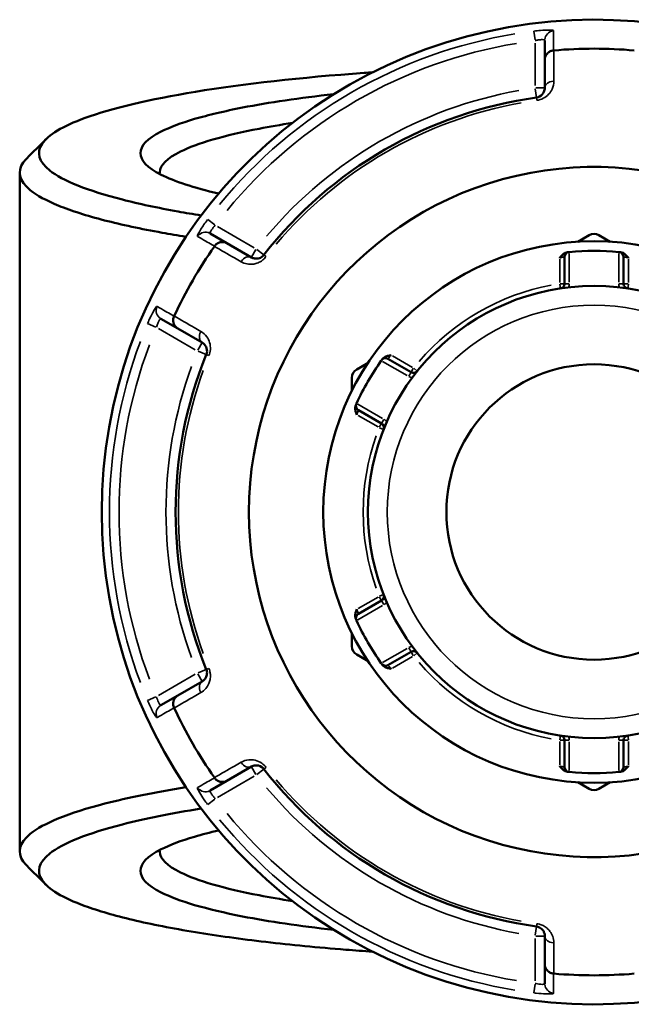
# Model space of a CAD drawing. Header units: millimetres. Extents: x 0 to 904, y 0 to 925.
# Tile 6 of 10: x 346 to 409, y 706 to 808. Entities that reach past the tile are written whole.
import ezdxf

# ---------------------------------------------------------------- set-up
doc = ezdxf.new("R2010")
doc.units = ezdxf.units.MM
doc.layers.add('Visible (ANSI)', color=7, linetype='Continuous', lineweight=50)
doc.layers.add('Visible Narrow (ANSI)', color=7, linetype='Continuous', lineweight=35)

msp = doc.modelspace()

# ---------------------------------------------------------------- linework, layer by layer
at = {"layer": 'Visible (ANSI)'}
for p, q in [((400.39, 805.798), (400.39, 803.792)), ((400.39, 803.792), (400.39, 800.865)), ((345.99, 792.086), (345.99, 721.787)), ((367.461, 784.781), (365.724, 785.784)), ((404.99, 785.616), (403.813, 784.936)), ((407.167, 784.936), (405.99, 785.616)), ((369.996, 783.317), (367.461, 784.781)), ((402.43, 783.363), (402.43, 780.59)), ((408.55, 780.59), (408.55, 783.363)), ((360.624, 776.951), (362.361, 775.947)), ((362.361, 775.947), (364.896, 774.484)), ((382.08, 772.389), (380.903, 771.709)), ((386.535, 771.413), (384.134, 772.8)), ((380.403, 770.843), (380.403, 769.484)), ((381.074, 767.499), (383.475, 766.113)), ((383.475, 747.76), (381.074, 746.373)), ((380.403, 744.389), (380.403, 743.03)), ((380.903, 742.164), (382.08, 741.484)), ((384.134, 741.073), (386.535, 742.46)), ((364.896, 739.389), (362.361, 737.925)), ((362.361, 737.925), (360.624, 736.922)), ((402.43, 733.283), (402.43, 730.51)), ((408.55, 730.51), (408.55, 733.283)), ((367.461, 729.092), (369.996, 730.555)), ((365.724, 728.089), (367.461, 729.092)), ((403.813, 728.937), (404.99, 728.257)), ((405.99, 728.257), (407.167, 728.937)), ((400.39, 713.008), (400.39, 710.081)), ((400.39, 710.081), (400.39, 708.074))]:
    msp.add_line(p, q, dxfattribs=at)
for radius in [28.05, 23.42, 15.3]:
    msp.add_circle((405.49, 756.936), radius, dxfattribs=at)
for centre, radius, start, end in [((405.49, 756.936), 51, 25.03519, 334.96481), ((405.49, 756.936), 47.999, 85.02648, 94.97352), ((405.49, 756.936), 43.35, 97.90565, 142.09435), ((405.49, 756.936), 35.749, 30.76616, 329.23384), ((405.49, 784.75), 1, 60, 120), ((405.49, 756.936), 47.999, 145.02648, 154.97352), ((402.93, 783.363), 0.5, 95.53316, 180), ((405.49, 756.936), 27.05, 84.56943, 95.43057), ((408.05, 783.363), 0.5, 0, 84.46684), ((401.93, 780.59), 0.5, 278.5591, 0), ((409.05, 780.59), 0.5, 180, 261.4409), ((405.49, 756.936), 43.35, 157.90565, 202.09435), ((405.49, 756.936), 27.05, 144.56943, 155.43057), ((383.884, 772.367), 0.5, 60, 144.46684), ((381.403, 770.843), 1, 120, 180), ((386.785, 771.846), 0.5, 240, 321.4409), ((381.324, 767.932), 0.5, 155.53316, 240), ((383.225, 765.68), 0.5, 338.5591, 60), ((383.225, 748.193), 0.5, 300, 21.4409), ((381.324, 745.94), 0.5, 120, 204.46684), ((405.49, 756.936), 27.05, 204.56943, 215.43057), ((381.403, 743.03), 1, 180, 240), ((386.785, 742.027), 0.5, 38.5591, 120), ((383.884, 741.506), 0.5, 215.53316, 300), ((405.49, 756.936), 47.999, 205.02648, 214.97352), ((401.93, 733.283), 0.5, 0, 81.4409), ((409.05, 733.283), 0.5, 98.5591, 180), ((402.93, 730.51), 0.5, 180, 264.46684), ((408.05, 730.51), 0.5, 275.53316, 0), ((405.49, 756.936), 43.35, 217.90565, 262.09435), ((405.49, 756.936), 27.05, 264.56943, 275.43057), ((405.49, 729.123), 1, 240, 300), ((405.49, 756.936), 47.999, 265.02648, 274.97352)]:
    msp.add_arc(centre, radius, start, end, dxfattribs=at)
for points, knots in [([(400.39, 803.792), (400.39, 803.793), (400.39, 803.795), (400.39, 803.915), (400.413, 804.033), (400.503, 804.253), (400.569, 804.355), (400.737, 804.532), (400.838, 804.605), (401.061, 804.71), (401.18, 804.742), (401.303, 804.753)], [-0.15371258, -0.15371258, -0.15371258, -0.15371258, -0.15323729, -0.15323729, -0.11409168, -0.11409168, -0.07545593, -0.07545593, -0.03695789, -0.03695789, 0, 0, 0, 0]), ([(364.783, 787.66), (363.966, 787.791), (363.174, 787.925), (360.272, 788.446), (358.339, 788.858), (354.826, 789.757), (353.277, 790.247), (350.751, 791.262), (349.776, 791.788), (347.963, 793.23), (347.697, 794.164), (348.317, 795.084), (348.937, 796.004), (350.443, 796.908), (355.516, 798.759), (359.411, 799.683), (369.191, 801.286), (375.148, 801.953), (381.96, 802.445), (382.255, 802.466), (382.551, 802.487)], [0.7867953, 0.7867953, 0.7867953, 0.7867953, 0.8471508, 0.8471508, 1.0154019, 1.0154019, 1.194596, 1.194596, 1.3737901, 1.3737901, 1.6774634, 1.6774634, 1.6774634, 1.9811367, 1.9811367, 2.3404576, 2.3404576, 2.7142273, 2.7142273, 2.7310823, 2.7310823, 2.7310823, 2.7310823]), ([(400.39, 800.865), (400.39, 800.726), (400.361, 800.586), (400.217, 800.269), (400.071, 800.091), (399.752, 799.927), (399.641, 799.89), (399.527, 799.874)], [0, 0, 0, 0, 0.11734182, 0.11734182, 0.27620858, 0.27620858, 0.34541645, 0.34541645, 0.34541645, 0.34541645]), ([(378.516, 800.219), (374.993, 799.827), (371.809, 799.358), (367.198, 798.462), (365.53, 798.066), (362.697, 797.232), (361.532, 796.793), (359.217, 795.621), (358.49, 794.866), (358.49, 794.111), (358.49, 793.356), (359.217, 792.602), (362.009, 791.188), (364.025, 790.526), (366.596, 789.924)], [0.6110297, 0.6110297, 0.6110297, 0.6110297, 0.8856999, 0.8856999, 1.0763692, 1.0763692, 1.2670385, 1.2670385, 1.5707965, 1.5707965, 1.5707965, 1.8745545, 1.8745545, 2.167106, 2.167106, 2.167106, 2.167106]), ([(360.497, 791.955), (360.49, 792.015), (360.488, 792.076), (360.491, 792.136), (360.523, 792.859), (361.251, 793.582), (363.512, 794.703), (364.643, 795.123), (367.379, 795.919), (368.985, 796.297), (371.875, 796.855), (373.024, 797.053), (374.24, 797.24)], [-1.59618383, -1.59618383, -1.59618383, -1.59618383, -1.57079649, -1.57079649, -1.57079649, -1.2670385, -1.2670385, -1.07636919, -1.07636919, -0.88569989, -0.88569989, -0.7725675, -0.7725675, -0.7725675, -0.7725675]), ([(346.728, 793.57), (346.585, 793.428), (346.463, 793.285), (346.362, 793.141), (345.69, 792.191), (345.932, 791.225), (347.759, 789.732), (348.752, 789.188), (351.336, 788.136), (352.927, 787.629), (356.544, 786.696), (358.537, 786.268), (361.538, 785.727), (362.359, 785.587), (363.207, 785.452)], [-1.72323137, -1.72323137, -1.72323137, -1.72323137, -1.67746339, -1.67746339, -1.67746339, -1.37379006, -1.37379006, -1.19459598, -1.19459598, -1.0154019, -1.0154019, -0.84715078, -0.84715078, -0.78665334, -0.78665334, -0.78665334, -0.78665334]), ([(366.173, 784.47), (366.243, 784.571), (366.33, 784.658), (366.533, 784.799), (366.647, 784.85), (366.884, 784.908), (367.005, 784.913), (367.241, 784.881), (367.355, 784.842), (367.459, 784.782), (367.46, 784.782), (367.461, 784.781)], [-0.15359504, -0.15359504, -0.15359504, -0.15359504, -0.11655084, -0.11655084, -0.07796278, -0.07796278, -0.03923704, -0.03923704, 0, 0, 0.00047627, 0.00047627, 0.00047627, 0.00047627]), ([(371.285, 783.569), (371.259, 783.535), (371.23, 783.503), (371.151, 783.425), (371.099, 783.382), (370.97, 783.298), (370.894, 783.262), (370.747, 783.212), (370.676, 783.197), (370.505, 783.178), (370.406, 783.183), (370.199, 783.222), (370.093, 783.262), (369.996, 783.317)], [0, 0, 0, 0, 0.02585168, 0.02585168, 0.06721438, 0.06721438, 0.12288915, 0.12288915, 0.17445287, 0.17445287, 0.25141662, 0.25141662, 0.34541603, 0.34541603, 0.34541603, 0.34541603]), ([(401.93, 783.247), (401.931, 783.248), (401.932, 783.249), (402.013, 783.354), (402.096, 783.459), (402.269, 783.63), (402.368, 783.711), (402.577, 783.815), (402.665, 783.839), (402.745, 783.847)], [-0.000495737, -0.000495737, -0.000495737, -0.000495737, 0, 0, 0.039348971, 0.039348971, 0.072108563, 0.072108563, 0.097497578, 0.097497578, 0.097497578, 0.097497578]), ([(402.881, 783.86), (402.881, 783.86), (402.875, 783.86), (402.842, 783.856), (402.806, 783.853), (402.752, 783.847), (402.748, 783.847), (402.745, 783.847)], [0.631217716, 0.631217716, 0.631217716, 0.631217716, 0.650599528, 0.650599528, 0.681610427, 0.681610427, 0.683597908, 0.683597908, 0.683597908, 0.683597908]), ([(408.234, 783.847), (408.231, 783.847), (408.228, 783.847), (408.174, 783.853), (408.137, 783.856), (408.104, 783.86), (408.098, 783.86), (408.098, 783.86)], [-0.052380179, -0.052380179, -0.052380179, -0.052380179, -0.050410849, -0.050410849, -0.019388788, -0.019388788, 0, 0, 0, 0]), ([(408.234, 783.847), (408.315, 783.839), (408.402, 783.815), (408.612, 783.711), (408.71, 783.63), (408.883, 783.459), (408.966, 783.354), (409.048, 783.249), (409.049, 783.248), (409.05, 783.247)], [0, 0, 0, 0, 0.024182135, 0.024182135, 0.055384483, 0.055384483, 0.092862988, 0.092862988, 0.093335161, 0.093335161, 0.093335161, 0.093335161]), ([(362.361, 775.947), (362.36, 775.948), (362.359, 775.949), (362.255, 776.009), (362.165, 776.088), (362.019, 776.276), (361.963, 776.384), (361.894, 776.618), (361.881, 776.742), (361.902, 776.988), (361.934, 777.107), (361.986, 777.219)], [-0.15371258, -0.15371258, -0.15371258, -0.15371258, -0.15323743, -0.15323743, -0.11409174, -0.11409174, -0.0754562, -0.0754562, -0.03695796, -0.03695796, 0, 0, 0, 0]), ([(364.896, 774.484), (365.016, 774.415), (365.124, 774.32), (365.33, 774.032), (365.412, 773.807), (365.387, 773.447), (365.363, 773.341), (365.323, 773.242)], [0, 0, 0, 0, 0.11734182, 0.11734182, 0.28109054, 0.28109054, 0.34541684, 0.34541684, 0.34541684, 0.34541684]), ([(383.557, 772.769), (383.604, 772.834), (383.668, 772.898), (383.863, 773.027), (383.982, 773.072), (384.217, 773.136), (384.349, 773.156), (384.481, 773.174), (384.483, 773.174), (384.484, 773.175)], [0, 0, 0, 0, 0.024182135, 0.024182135, 0.055384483, 0.055384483, 0.092862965, 0.092862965, 0.093335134, 0.093335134, 0.093335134, 0.093335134]), ([(383.557, 772.769), (383.534, 772.737), (383.516, 772.711), (383.485, 772.669), (383.477, 772.657), (383.477, 772.657)], [0.26075738, 0.26075738, 0.26075738, 0.26075738, 0.283829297, 0.283829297, 0.313137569, 0.313137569, 0.313137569, 0.313137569]), ([(380.869, 768.14), (380.869, 768.14), (380.866, 768.134), (380.852, 768.104), (380.837, 768.07), (380.815, 768.021), (380.814, 768.018), (380.812, 768.015)], [1.262435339, 1.262435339, 1.262435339, 1.262435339, 1.281821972, 1.281821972, 1.312840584, 1.312840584, 1.314815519, 1.314815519, 1.314815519, 1.314815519]), ([(380.924, 767.008), (380.924, 767.01), (380.923, 767.011), (380.873, 767.134), (380.824, 767.259), (380.762, 767.494), (380.741, 767.62), (380.756, 767.854), (380.779, 767.941), (380.812, 768.015)], [-0.000495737, -0.000495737, -0.000495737, -0.000495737, 0, 0, 0.039348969, 0.039348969, 0.07210856, 0.07210856, 0.097497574, 0.097497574, 0.097497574, 0.097497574]), ([(380.812, 745.858), (380.779, 745.932), (380.756, 746.019), (380.741, 746.252), (380.762, 746.378), (380.824, 746.614), (380.873, 746.738), (380.923, 746.861), (380.924, 746.863), (380.924, 746.864)], [0, 0, 0, 0, 0.024182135, 0.024182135, 0.055384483, 0.055384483, 0.092862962, 0.092862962, 0.093335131, 0.093335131, 0.093335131, 0.093335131]), ([(380.812, 745.858), (380.814, 745.855), (380.815, 745.852), (380.837, 745.803), (380.852, 745.769), (380.866, 745.739), (380.869, 745.733), (380.869, 745.733)], [-0.05238018, -0.05238018, -0.05238018, -0.05238018, -0.050404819, -0.050404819, -0.019386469, -0.019386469, 0, 0, 0, 0]), ([(365.323, 740.631), (365.339, 740.591), (365.353, 740.55), (365.381, 740.443), (365.391, 740.376), (365.4, 740.223), (365.393, 740.138), (365.363, 739.986), (365.34, 739.918), (365.272, 739.76), (365.218, 739.677), (365.081, 739.516), (364.993, 739.444), (364.896, 739.389)], [0, 0, 0, 0, 0.02585168, 0.02585168, 0.06721438, 0.06721438, 0.12292214, 0.12292214, 0.17440412, 0.17440412, 0.25131567, 0.25131567, 0.345416, 0.345416, 0.345416, 0.345416]), ([(383.477, 741.216), (383.477, 741.216), (383.481, 741.21), (383.5, 741.183), (383.521, 741.154), (383.553, 741.11), (383.555, 741.107), (383.557, 741.104)], [0.631217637, 0.631217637, 0.631217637, 0.631217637, 0.650604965, 0.650604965, 0.681624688, 0.681624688, 0.683597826, 0.683597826, 0.683597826, 0.683597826]), ([(384.484, 740.698), (384.483, 740.698), (384.481, 740.699), (384.349, 740.717), (384.217, 740.736), (383.982, 740.801), (383.863, 740.845), (383.668, 740.975), (383.604, 741.039), (383.557, 741.104)], [-0.000495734, -0.000495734, -0.000495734, -0.000495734, 0, 0, 0.039349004, 0.039349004, 0.072108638, 0.072108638, 0.097497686, 0.097497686, 0.097497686, 0.097497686]), ([(361.986, 736.654), (361.934, 736.766), (361.902, 736.885), (361.881, 737.13), (361.894, 737.255), (361.963, 737.489), (362.019, 737.596), (362.165, 737.784), (362.255, 737.863), (362.359, 737.924), (362.36, 737.925), (362.361, 737.925)], [-0.15359506, -0.15359506, -0.15359506, -0.15359506, -0.11655085, -0.11655085, -0.07796276, -0.07796276, -0.03923705, -0.03923705, 0, 0, 0.00047625, 0.00047625, 0.00047625, 0.00047625]), ([(369.996, 730.555), (370.116, 730.625), (370.252, 730.67), (370.607, 730.705), (370.845, 730.663), (371.144, 730.458), (371.221, 730.386), (371.285, 730.304)], [0, 0, 0, 0, 0.11734182, 0.11734182, 0.28278882, 0.28278882, 0.34541683, 0.34541683, 0.34541683, 0.34541683]), ([(402.745, 730.026), (402.665, 730.034), (402.577, 730.058), (402.368, 730.161), (402.269, 730.243), (402.096, 730.414), (402.013, 730.519), (401.932, 730.623), (401.931, 730.625), (401.93, 730.626)], [0, 0, 0, 0, 0.024182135, 0.024182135, 0.055384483, 0.055384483, 0.09286298, 0.09286298, 0.093335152, 0.093335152, 0.093335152, 0.093335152]), ([(409.05, 730.626), (409.049, 730.625), (409.048, 730.623), (408.966, 730.519), (408.883, 730.414), (408.71, 730.243), (408.612, 730.161), (408.402, 730.058), (408.315, 730.034), (408.234, 730.026)], [-0.000495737, -0.000495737, -0.000495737, -0.000495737, 0, 0, 0.039348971, 0.039348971, 0.072108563, 0.072108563, 0.097497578, 0.097497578, 0.097497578, 0.097497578]), ([(367.461, 729.092), (367.46, 729.091), (367.459, 729.09), (367.355, 729.031), (367.241, 728.992), (367.005, 728.959), (366.884, 728.965), (366.647, 729.022), (366.533, 729.073), (366.33, 729.214), (366.243, 729.301), (366.173, 729.402)], [-0.15371258, -0.15371258, -0.15371258, -0.15371258, -0.15323742, -0.15323742, -0.11409173, -0.11409173, -0.07545617, -0.07545617, -0.03695795, -0.03695795, 0, 0, 0, 0]), ([(402.745, 730.026), (402.784, 730.022), (402.815, 730.019), (402.867, 730.014), (402.881, 730.012), (402.881, 730.012)], [0.182621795, 0.182621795, 0.182621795, 0.182621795, 0.205693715, 0.205693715, 0.235001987, 0.235001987, 0.235001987, 0.235001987]), ([(408.098, 730.012), (408.098, 730.012), (408.104, 730.013), (408.137, 730.016), (408.174, 730.02), (408.228, 730.025), (408.231, 730.026), (408.234, 730.026)], [0.631217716, 0.631217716, 0.631217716, 0.631217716, 0.650599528, 0.650599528, 0.681610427, 0.681610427, 0.683597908, 0.683597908, 0.683597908, 0.683597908]), ([(363.209, 728.42), (360.006, 727.908), (357.174, 727.339), (351.062, 725.763), (348.438, 724.695), (345.932, 722.648), (345.69, 721.682), (346.362, 720.731), (346.463, 720.588), (346.585, 720.445), (346.728, 720.303)], [0.78665334, 0.78665334, 0.78665334, 0.78665334, 1.0154019, 1.0154019, 1.37379006, 1.37379006, 1.67746339, 1.67746339, 1.67746339, 1.72323137, 1.72323137, 1.72323137, 1.72323137]), ([(382.551, 711.386), (381.61, 711.451), (380.68, 711.52), (376.874, 711.823), (374.108, 712.091), (368.897, 712.697), (366.453, 713.036), (361.808, 713.797), (359.634, 714.224), (355.8, 715.133), (354.141, 715.615), (350.443, 716.965), (348.937, 717.869), (348.317, 718.789), (347.697, 719.708), (347.963, 720.643), (350.448, 722.62), (353.014, 723.652), (358.95, 725.17), (361.691, 725.719), (364.785, 726.212)], [-2.7310823, -2.7310823, -2.7310823, -2.7310823, -2.6775194, -2.6775194, -2.5089885, -2.5089885, -2.3404576, -2.3404576, -2.1607971, -2.1607971, -1.9811367, -1.9811367, -1.6774634, -1.6774634, -1.6774634, -1.3737901, -1.3737901, -1.0154019, -1.0154019, -0.7867953, -0.7867953, -0.7867953, -0.7867953]), ([(366.595, 723.949), (365.699, 723.739), (364.87, 723.522), (362.697, 722.882), (361.532, 722.444), (359.217, 721.271), (358.49, 720.516), (358.49, 719.761), (358.49, 719.007), (359.217, 718.252), (362.425, 716.627), (365.309, 715.778), (371.809, 714.515), (374.993, 714.046), (378.517, 713.654)], [-2.167106, -2.167106, -2.167106, -2.167106, -2.0652238, -2.0652238, -1.8745545, -1.8745545, -1.5707965, -1.5707965, -1.5707965, -1.2670385, -1.2670385, -0.8856999, -0.8856999, -0.6110297, -0.6110297, -0.6110297, -0.6110297]), ([(374.24, 716.633), (373.025, 716.82), (371.875, 717.018), (367.171, 717.926), (364.384, 718.737), (361.251, 720.291), (360.523, 721.013), (360.491, 721.737), (360.488, 721.797), (360.49, 721.858), (360.497, 721.918)], [0.7725675, 0.7725675, 0.7725675, 0.7725675, 0.88569989, 0.88569989, 1.2670385, 1.2670385, 1.57079649, 1.57079649, 1.57079649, 1.59618383, 1.59618383, 1.59618383, 1.59618383]), ([(399.527, 713.998), (399.57, 713.992), (399.612, 713.984), (399.719, 713.954), (399.782, 713.93), (399.919, 713.861), (399.989, 713.812), (400.105, 713.71), (400.153, 713.657), (400.255, 713.519), (400.3, 713.432), (400.371, 713.232), (400.39, 713.12), (400.39, 713.008)], [0, 0, 0, 0, 0.02585168, 0.02585168, 0.06721438, 0.06721438, 0.12305037, 0.12305037, 0.17415567, 0.17415567, 0.25081718, 0.25081718, 0.34541583, 0.34541583, 0.34541583, 0.34541583]), ([(401.303, 709.12), (401.18, 709.13), (401.061, 709.162), (400.838, 709.267), (400.737, 709.341), (400.569, 709.517), (400.503, 709.619), (400.413, 709.84), (400.39, 709.958), (400.39, 710.078), (400.39, 710.079), (400.39, 710.081)], [-0.15359492, -0.15359492, -0.15359492, -0.15359492, -0.11655078, -0.11655078, -0.07796289, -0.07796289, -0.03923697, -0.03923697, 0, 0, 0.0004764, 0.0004764, 0.0004764, 0.0004764])]:
    msp.add_open_spline(points, degree=3, knots=knots, dxfattribs=at)
for points in [[(401.328, 804.755), (401.32, 804.754), (401.311, 804.753), (401.303, 804.753)], [(346.727, 793.57), (347.385, 794.228), (348.043, 794.886), (348.701, 795.544)], [(366.173, 784.47), (366.168, 784.463), (366.163, 784.456), (366.158, 784.449)], [(402.93, 783.865), (402.914, 783.863), (402.898, 783.862), (402.881, 783.86)], [(408.098, 783.86), (408.082, 783.862), (408.066, 783.863), (408.05, 783.865)], [(361.997, 777.242), (361.993, 777.234), (361.99, 777.226), (361.986, 777.219)], [(383.477, 772.657), (383.467, 772.644), (383.458, 772.631), (383.449, 772.618)], [(380.889, 768.184), (380.882, 768.169), (380.875, 768.154), (380.869, 768.14)], [(380.869, 745.733), (380.875, 745.718), (380.882, 745.704), (380.889, 745.689)], [(383.449, 741.255), (383.458, 741.242), (383.467, 741.229), (383.477, 741.216)], [(361.986, 736.654), (361.99, 736.646), (361.993, 736.639), (361.997, 736.631)], [(366.158, 729.423), (366.163, 729.416), (366.168, 729.409), (366.173, 729.402)], [(402.881, 730.012), (402.898, 730.011), (402.914, 730.009), (402.93, 730.008)], [(408.05, 730.008), (408.066, 730.009), (408.082, 730.011), (408.098, 730.012)], [(348.701, 718.329), (348.043, 718.987), (347.385, 719.645), (346.727, 720.303)], [(401.303, 709.12), (401.311, 709.119), (401.32, 709.119), (401.328, 709.118)]]:
    msp.add_open_spline(points, degree=3, dxfattribs=at)
at = {"layer": 'Visible Narrow (ANSI)'}
for p, q in [((399.267, 806.745), (399.38, 805.839)), ((399.39, 805.521), (399.39, 801.11)), ((399.4, 800.787), (399.527, 799.877)), ((400.387, 800.865), (399.468, 800.865)), ((399.527, 799.874), (399.564, 799.611)), ((366.193, 786.678), (365.465, 787.229)), ((370.284, 784.306), (366.465, 786.511)), ((370.457, 784.115), (369.998, 783.32)), ((371.283, 783.571), (370.558, 784.135)), ((371.495, 783.406), (371.286, 783.569)), ((402.93, 780.754), (402.93, 783.701)), ((408.05, 783.701), (408.05, 780.754)), ((401.93, 783.114), (401.93, 780.723)), ((409.05, 780.723), (409.05, 783.114)), ((401.935, 780.551), (402.004, 780.097)), ((402.428, 780.59), (401.969, 780.59)), ((402.89, 780.59), (402.431, 780.59)), ((408.548, 780.59), (408.089, 780.59)), ((409.01, 780.59), (408.551, 780.59)), ((408.975, 780.097), (409.044, 780.551)), ((359.243, 776.452), (360.084, 776.097)), ((360.365, 775.946), (364.184, 773.74)), ((364.895, 774.481), (364.436, 773.686)), ((364.469, 773.588), (365.32, 773.243)), ((365.324, 773.241), (365.569, 773.142)), ((383.591, 772.536), (386.143, 771.062)), ((386.67, 771.913), (384.599, 773.108)), ((386.534, 771.412), (386.305, 771.014)), ((386.765, 771.812), (386.536, 771.415)), ((387.175, 771.536), (386.816, 771.822)), ((383.583, 766.628), (381.031, 768.102)), ((381.039, 766.942), (383.11, 765.747)), ((383.474, 766.112), (383.245, 765.714)), ((383.705, 766.512), (383.476, 766.114)), ((383.262, 765.666), (383.689, 765.498)), ((383.11, 748.126), (381.039, 746.931)), ((383.245, 748.159), (383.474, 747.761)), ((383.689, 748.375), (383.262, 748.207)), ((383.476, 747.758), (383.705, 747.361)), ((381.031, 745.771), (383.583, 747.245)), ((386.143, 742.811), (383.591, 741.337)), ((386.305, 742.859), (386.534, 742.461)), ((384.599, 740.765), (386.67, 741.96)), ((386.536, 742.458), (386.765, 742.06)), ((386.816, 742.051), (387.175, 742.337)), ((365.32, 740.63), (364.469, 740.284)), ((365.569, 740.731), (365.324, 740.631)), ((364.184, 740.132), (360.365, 737.927)), ((364.436, 740.187), (364.895, 739.392)), ((360.084, 737.776), (359.243, 737.421)), ((402.004, 733.776), (401.935, 733.322)), ((409.044, 733.322), (408.975, 733.776)), ((401.93, 733.15), (401.93, 730.759)), ((401.969, 733.283), (402.428, 733.283)), ((402.431, 733.283), (402.89, 733.283)), ((402.93, 730.172), (402.93, 733.119)), ((408.05, 733.119), (408.05, 730.172)), ((408.089, 733.283), (408.548, 733.283)), ((408.551, 733.283), (409.01, 733.283)), ((409.05, 730.759), (409.05, 733.15)), ((369.998, 730.553), (370.457, 729.757)), ((371.286, 730.304), (371.495, 730.467)), ((366.465, 727.361), (370.284, 729.567)), ((370.558, 729.738), (371.283, 730.302)), ((365.465, 726.643), (366.193, 727.194)), ((399.564, 714.262), (399.527, 713.999)), ((399.527, 713.995), (399.4, 713.086)), ((399.468, 713.008), (400.387, 713.008)), ((399.39, 712.763), (399.39, 708.352)), ((399.38, 708.034), (399.267, 707.128))]:
    msp.add_line(p, q, dxfattribs=at)
msp.add_circle((405.49, 756.936), 21.42, dxfattribs=at)
for centre, radius, start, end in [((405.49, 756.936), 50.205, 99.40871, 140.59129), ((405.49, 756.936), 49.209, 99.40871, 140.59129), ((405.49, 756.936), 44.35, 100.11509, 139.88491), ((405.49, 756.936), 43.057, 100.11509, 139.88491), ((405.49, 756.936), 23.92, 100.70319, 139.29681), ((401.93, 780.59), 1, 338.64054, 358.87582), ((409.05, 780.59), 1, 181.12418, 201.35946), ((405.49, 756.936), 50.205, 159.40871, 200.59129), ((405.49, 756.936), 49.209, 159.40871, 200.59129), ((405.49, 756.936), 44.35, 160.11509, 199.88491), ((405.49, 756.936), 43.057, 160.11509, 199.88491), ((386.785, 771.846), 1, 241.12418, 261.35946), ((383.225, 765.68), 1, 38.64054, 58.87582), ((405.49, 756.936), 23.92, 160.70319, 199.29681), ((383.225, 748.193), 1, 301.12418, 321.35946), ((386.785, 742.027), 1, 98.64054, 118.87582), ((405.49, 756.936), 23.92, 220.70319, 259.29681), ((401.93, 733.283), 1, 1.12418, 21.35946), ((409.05, 733.283), 1, 158.64054, 178.87582), ((405.49, 756.936), 44.35, 220.11509, 259.88491), ((405.49, 756.936), 43.057, 220.11509, 259.88491), ((405.49, 756.936), 49.209, 219.40871, 260.59129), ((405.49, 756.936), 50.205, 219.40871, 260.59129)]:
    msp.add_arc(centre, radius, start, end, dxfattribs=at)
for centre, major_axis, ratio, start_param, end_param in [((401.39, 805.798), (-1, 0), 0.9961681, 4.8701533, 6.2088152), ((401.39, 800.865), (-1, 0), 0.7055719, 4.8533994, 6.2079334), ((365.224, 784.918), (0.5, 0.866), 0.9961681, 0.0743701, 1.413032), ((369.496, 782.451), (0.5, 0.866), 0.7055719, 0.0752519, 1.4297859), ((361.124, 777.817), (-0.5, -0.866), 0.9961681, 4.8701533, 6.2088152), ((365.396, 775.35), (-0.5, -0.866), 0.7055719, 4.8533994, 6.2079334), ((365.396, 738.523), (-0.5, 0.866), 0.7055719, 0.0752519, 1.4297859), ((361.124, 736.056), (-0.5, 0.866), 0.9961681, 0.0743701, 1.413032), ((369.496, 731.421), (0.5, -0.866), 0.7055719, 4.8533994, 6.2079334), ((365.224, 728.955), (0.5, -0.866), 0.9961681, 4.8701533, 6.2088152), ((401.39, 713.008), (-1, 0), 0.7055719, 0.0752519, 1.4297859), ((401.39, 708.074), (-1, 0), 0.9961681, 0.0743701, 1.413032)]:
    msp.add_ellipse(centre, major_axis=major_axis, ratio=ratio, start_param=start_param, end_param=end_param, dxfattribs=at)
for points, knots in [([(401.306, 806.791), (401.306, 806.833), (401.13, 806.86), (400.581, 806.864), (400.271, 806.851), (399.716, 806.805), (399.491, 806.782), (399.266, 806.754)], [-0.31481287, -0.31481287, -0.31481287, -0.31481287, -0.1729885, -0.1729885, -0.06653404, -0.06653404, 0, 0, 0, 0]), ([(399.39, 805.766), (399.5, 805.793), (399.61, 805.816), (399.882, 805.86), (400.034, 805.872), (400.303, 805.867), (400.39, 805.84), (400.39, 805.798)], [0, 0, 0, 0, 0.06653404, 0.06653404, 0.1729885, 0.1729885, 0.31481287, 0.31481287, 0.31481287, 0.31481287]), ([(401.303, 804.753), (401.303, 804.846), (401.303, 804.939), (401.304, 805.291), (401.304, 805.549), (401.305, 805.808), (401.305, 806.108), (401.306, 806.407), (401.306, 806.735), (401.306, 806.763), (401.306, 806.791)], [-3.5347812, -3.5347812, -3.5347812, -3.5347812, -3.215225, -3.215225, -2.3285299, -2.3285299, -2.3285299, -1.3008619, -1.3008619, -1.2046153, -1.2046153, -1.2046153, -1.2046153]), ([(401.324, 801.569), (401.324, 801.83), (401.325, 802.091), (401.325, 802.352), (401.326, 803.153), (401.327, 803.954), (401.328, 804.755)], [-0.97913562, -0.97913562, -0.97913562, -0.97913562, -0.86869803, -0.86869803, -0.86869803, -0.52954925, -0.52954925, -0.52954925, -0.52954925]), ([(399.567, 799.584), (399.8, 799.616), (400.025, 799.69), (400.674, 800.021), (400.972, 800.377), (401.266, 801.011), (401.324, 801.292), (401.324, 801.569)], [-0.34541645, -0.34541645, -0.34541645, -0.34541645, -0.27620858, -0.27620858, -0.11734182, -0.11734182, 0, 0, 0, 0]), ([(365.458, 787.235), (365.195, 786.887), (364.947, 786.529), (364.641, 786.04), (364.546, 785.874), (364.436, 785.653), (364.407, 785.581), (364.393, 785.509), (364.396, 785.492), (364.406, 785.487)], [-0.31481094, -0.31481094, -0.31481094, -0.31481094, -0.18655676, -0.18655676, -0.10364264, -0.10364264, -0.03986256, -0.03986256, 0, 0, 0, 0]), ([(365.724, 785.784), (365.714, 785.79), (365.708, 785.801), (365.704, 785.842), (365.713, 785.881), (365.76, 785.993), (365.806, 786.075), (365.964, 786.309), (366.1, 786.477), (366.252, 786.634)], [0, 0, 0, 0, 0.03986256, 0.03986256, 0.10364264, 0.10364264, 0.18655676, 0.18655676, 0.31481094, 0.31481094, 0.31481094, 0.31481094]), ([(364.406, 785.487), (364.43, 785.473), (364.454, 785.459), (364.739, 785.295), (364.998, 785.146), (365.258, 784.996), (365.482, 784.868), (365.706, 784.739), (366.011, 784.563), (366.092, 784.517), (366.173, 784.47)], [-2.8973048, -2.8973048, -2.8973048, -2.8973048, -2.8010582, -2.8010582, -1.7733902, -1.7733902, -1.7733902, -0.8866951, -0.8866951, -0.5671389, -0.5671389, -0.5671389, -0.5671389]), ([(366.158, 784.449), (366.852, 784.05), (367.547, 783.65), (368.241, 783.251), (368.467, 783.121), (368.693, 782.99), (368.92, 782.86)], [-1.97914638, -1.97914638, -1.97914638, -1.97914638, -1.64003211, -1.64003211, -1.64003211, -1.52956, -1.52956, -1.52956, -1.52956]), ([(368.92, 782.86), (369.112, 782.749), (369.325, 782.67), (369.742, 782.595), (369.94, 782.587), (370.285, 782.628), (370.427, 782.659), (370.723, 782.762), (370.878, 782.837), (371.138, 783.009), (371.244, 783.095), (371.404, 783.254), (371.463, 783.32), (371.517, 783.389)], [-0.34541603, -0.34541603, -0.34541603, -0.34541603, -0.25141662, -0.25141662, -0.17445287, -0.17445287, -0.12288915, -0.12288915, -0.06721438, -0.06721438, -0.02585168, -0.02585168, 0, 0, 0, 0]), ([(401.93, 783.247), (401.954, 783.253), (401.978, 783.259), (402.087, 783.288), (402.17, 783.307), (402.291, 783.334), (402.335, 783.344), (402.392, 783.355), (402.41, 783.359), (402.427, 783.362), (402.43, 783.363), (402.43, 783.363)], [-0.788848, -0.788848, -0.788848, -0.788848, -0.77433301, -0.77433301, -0.7219246, -0.7219246, -0.68161043, -0.68161043, -0.65059953, -0.65059953, -0.63121772, -0.63121772, -0.63121772, -0.63121772]), ([(408.55, 783.363), (408.55, 783.363), (408.553, 783.362), (408.569, 783.359), (408.587, 783.355), (408.644, 783.344), (408.689, 783.334), (408.81, 783.307), (408.892, 783.288), (409.002, 783.259), (409.026, 783.253), (409.05, 783.247)], [0, 0, 0, 0, 0.01938879, 0.01938879, 0.05041085, 0.05041085, 0.09073953, 0.09073953, 0.14316681, 0.14316681, 0.15763021, 0.15763021, 0.15763021, 0.15763021]), ([(360.222, 778.241), (360.201, 778.254), (360.151, 778.208), (359.993, 777.988), (359.878, 777.794), (359.648, 777.359), (359.54, 777.139), (359.366, 776.76), (359.299, 776.608), (359.234, 776.456)], [-0.31481397, -0.31481397, -0.31481397, -0.31481397, -0.2278058, -0.2278058, -0.12655878, -0.12655878, -0.04867645, -0.04867645, 0, 0, 0, 0]), ([(361.986, 777.219), (361.906, 777.265), (361.825, 777.312), (361.521, 777.488), (361.297, 777.618), (361.073, 777.748), (360.814, 777.898), (360.555, 778.048), (360.271, 778.213), (360.247, 778.227), (360.222, 778.241)], [-3.5347812, -3.5347812, -3.5347812, -3.5347812, -3.2152251, -3.2152251, -2.32853, -2.32853, -2.32853, -1.300862, -1.300862, -1.2046153, -1.2046153, -1.2046153, -1.2046153]), ([(364.754, 775.645), (364.528, 775.776), (364.302, 775.907), (364.077, 776.037), (363.383, 776.439), (362.69, 776.84), (361.997, 777.242)], [-2.9717419, -2.9717419, -2.9717419, -2.9717419, -2.86130766, -2.86130766, -2.86130766, -2.52215552, -2.52215552, -2.52215552, -2.52215552]), ([(360.152, 776.068), (360.175, 776.148), (360.2, 776.227), (360.269, 776.422), (360.316, 776.534), (360.421, 776.751), (360.479, 776.845), (360.569, 776.946), (360.602, 776.963), (360.624, 776.951)], [0, 0, 0, 0, 0.04867645, 0.04867645, 0.12655878, 0.12655878, 0.2278058, 0.2278058, 0.31481397, 0.31481397, 0.31481397, 0.31481397]), ([(365.594, 773.132), (365.676, 773.334), (365.725, 773.548), (365.78, 774.28), (365.618, 774.734), (365.208, 775.316), (364.994, 775.506), (364.754, 775.645)], [-0.34541684, -0.34541684, -0.34541684, -0.34541684, -0.28109054, -0.28109054, -0.11734182, -0.11734182, 0, 0, 0, 0]), ([(384.134, 772.8), (384.134, 772.8), (384.139, 772.805), (384.163, 772.833), (384.19, 772.864), (384.275, 772.958), (384.34, 773.028), (384.435, 773.125), (384.459, 773.15), (384.484, 773.175)], [-0.31313757, -0.31313757, -0.31313757, -0.31313757, -0.2838293, -0.2838293, -0.23693606, -0.23693606, -0.17597486, -0.17597486, -0.15550734, -0.15550734, -0.15550734, -0.15550734]), ([(380.924, 767.008), (380.931, 767.032), (380.937, 767.056), (380.967, 767.165), (380.992, 767.247), (381.029, 767.365), (381.043, 767.408), (381.062, 767.464), (381.067, 767.481), (381.073, 767.496), (381.074, 767.499), (381.074, 767.499)], [-1.42006557, -1.42006557, -1.42006557, -1.42006557, -1.40558624, -1.40558624, -1.35316478, -1.35316478, -1.31284058, -1.31284058, -1.28182197, -1.28182197, -1.26243534, -1.26243534, -1.26243534, -1.26243534]), ([(381.074, 746.373), (381.074, 746.373), (381.073, 746.376), (381.067, 746.392), (381.062, 746.409), (381.043, 746.465), (381.029, 746.508), (380.992, 746.626), (380.967, 746.707), (380.937, 746.816), (380.931, 746.84), (380.924, 746.864)], [0, 0, 0, 0, 0.01938647, 0.01938647, 0.05040482, 0.05040482, 0.09072867, 0.09072867, 0.14314969, 0.14314969, 0.15763024, 0.15763024, 0.15763024, 0.15763024]), ([(364.754, 738.228), (364.946, 738.339), (365.122, 738.484), (365.395, 738.807), (365.502, 738.975), (365.638, 739.294), (365.681, 739.433), (365.74, 739.741), (365.753, 739.912), (365.734, 740.223), (365.713, 740.358), (365.655, 740.577), (365.627, 740.66), (365.594, 740.741)], [-0.345416, -0.345416, -0.345416, -0.345416, -0.25131567, -0.25131567, -0.17440412, -0.17440412, -0.12292214, -0.12292214, -0.06721438, -0.06721438, -0.02585168, -0.02585168, 0, 0, 0, 0]), ([(384.484, 740.698), (384.467, 740.716), (384.449, 740.733), (384.37, 740.814), (384.312, 740.875), (384.228, 740.967), (384.197, 741.001), (384.159, 741.045), (384.147, 741.058), (384.136, 741.071), (384.134, 741.073), (384.134, 741.073)], [-0.78884786, -0.78884786, -0.78884786, -0.78884786, -0.77437366, -0.77437366, -0.72195033, -0.72195033, -0.68162469, -0.68162469, -0.65060496, -0.65060496, -0.63121764, -0.63121764, -0.63121764, -0.63121764]), ([(360.624, 736.922), (360.614, 736.916), (360.601, 736.917), (360.564, 736.934), (360.535, 736.961), (360.461, 737.058), (360.413, 737.138), (360.289, 737.392), (360.213, 737.594), (360.152, 737.804)], [0, 0, 0, 0, 0.03982627, 0.03982627, 0.1035483, 0.1035483, 0.18638694, 0.18638694, 0.31481104, 0.31481104, 0.31481104, 0.31481104]), ([(361.997, 736.631), (362.69, 737.032), (363.383, 737.434), (364.077, 737.835), (364.302, 737.966), (364.528, 738.097), (364.754, 738.228)], [-1.97914638, -1.97914638, -1.97914638, -1.97914638, -1.63999425, -1.63999425, -1.63999425, -1.52956, -1.52956, -1.52956, -1.52956]), ([(359.234, 737.417), (359.404, 737.015), (359.591, 736.62), (359.861, 736.111), (359.957, 735.947), (360.093, 735.741), (360.141, 735.68), (360.197, 735.632), (360.212, 735.626), (360.222, 735.632)], [-0.31481104, -0.31481104, -0.31481104, -0.31481104, -0.18638694, -0.18638694, -0.1035483, -0.1035483, -0.03982627, -0.03982627, 0, 0, 0, 0]), ([(360.222, 735.632), (360.247, 735.646), (360.271, 735.66), (360.555, 735.824), (360.814, 735.975), (361.073, 736.125), (361.297, 736.255), (361.521, 736.384), (361.825, 736.561), (361.906, 736.607), (361.986, 736.654)], [-2.8973048, -2.8973048, -2.8973048, -2.8973048, -2.8010582, -2.8010582, -1.7733902, -1.7733902, -1.7733902, -0.8866951, -0.8866951, -0.5671389, -0.5671389, -0.5671389, -0.5671389]), ([(368.92, 731.012), (368.693, 730.882), (368.467, 730.752), (368.241, 730.622), (367.547, 730.222), (366.852, 729.823), (366.158, 729.423)], [-2.74524999, -2.74524999, -2.74524999, -2.74524999, -2.63478434, -2.63478434, -2.63478434, -2.29566361, -2.29566361, -2.29566361, -2.29566361]), ([(371.517, 730.484), (371.386, 730.651), (371.23, 730.797), (370.625, 731.216), (370.145, 731.305), (369.432, 731.241), (369.16, 731.151), (368.92, 731.012)], [-0.34541683, -0.34541683, -0.34541683, -0.34541683, -0.28278882, -0.28278882, -0.11734182, -0.11734182, 0, 0, 0, 0]), ([(402.43, 730.51), (402.43, 730.51), (402.422, 730.511), (402.386, 730.519), (402.345, 730.527), (402.222, 730.553), (402.129, 730.574), (401.997, 730.608), (401.963, 730.617), (401.93, 730.626)], [-0.23500199, -0.23500199, -0.23500199, -0.23500199, -0.20569371, -0.20569371, -0.15880048, -0.15880048, -0.09783927, -0.09783927, -0.0773717, -0.0773717, -0.0773717, -0.0773717]), ([(409.05, 730.626), (409.026, 730.62), (409.002, 730.613), (408.892, 730.585), (408.81, 730.565), (408.688, 730.538), (408.644, 730.529), (408.587, 730.517), (408.569, 730.514), (408.553, 730.511), (408.55, 730.51), (408.55, 730.51)], [-0.788848, -0.788848, -0.788848, -0.788848, -0.77433301, -0.77433301, -0.7219246, -0.7219246, -0.68161043, -0.68161043, -0.65059953, -0.65059953, -0.63121772, -0.63121772, -0.63121772, -0.63121772]), ([(366.173, 729.402), (366.092, 729.356), (366.011, 729.309), (365.706, 729.134), (365.482, 729.005), (365.258, 728.876), (364.998, 728.727), (364.739, 728.577), (364.454, 728.414), (364.43, 728.4), (364.406, 728.386)], [-3.5347812, -3.5347812, -3.5347812, -3.5347812, -3.2152251, -3.2152251, -2.32853, -2.32853, -2.32853, -1.300862, -1.300862, -1.2046153, -1.2046153, -1.2046153, -1.2046153]), ([(364.406, 728.386), (364.398, 728.381), (364.395, 728.37), (364.404, 728.277), (364.491, 728.092), (364.763, 727.63), (364.921, 727.387), (365.213, 726.968), (365.334, 726.802), (365.458, 726.638)], [-0.31481354, -0.31481354, -0.31481354, -0.31481354, -0.28284699, -0.28284699, -0.15713721, -0.15713721, -0.06043739, -0.06043739, 0, 0, 0, 0]), ([(366.252, 727.239), (366.181, 727.313), (366.112, 727.389), (365.951, 727.584), (365.868, 727.7), (365.733, 727.925), (365.698, 728.021), (365.71, 728.076), (365.716, 728.084), (365.724, 728.089)], [0, 0, 0, 0, 0.06043739, 0.06043739, 0.15713721, 0.15713721, 0.28284699, 0.28284699, 0.31481354, 0.31481354, 0.31481354, 0.31481354]), ([(401.324, 712.304), (401.324, 712.527), (401.286, 712.753), (401.141, 713.152), (401.049, 713.327), (400.842, 713.603), (400.744, 713.709), (400.508, 713.914), (400.365, 714.011), (400.086, 714.15), (399.958, 714.2), (399.74, 714.259), (399.654, 714.276), (399.567, 714.288)], [-0.34541583, -0.34541583, -0.34541583, -0.34541583, -0.25081718, -0.25081718, -0.17415567, -0.17415567, -0.12305037, -0.12305037, -0.06721438, -0.06721438, -0.02585168, -0.02585168, 0, 0, 0, 0]), ([(401.328, 709.118), (401.327, 709.919), (401.326, 710.72), (401.325, 711.521), (401.325, 711.782), (401.324, 712.043), (401.324, 712.304)], [-1.97914638, -1.97914638, -1.97914638, -1.97914638, -1.63999115, -1.63999115, -1.63999115, -1.52956, -1.52956, -1.52956, -1.52956]), ([(401.306, 707.082), (401.306, 707.11), (401.306, 707.138), (401.306, 707.465), (401.305, 707.765), (401.305, 708.065), (401.304, 708.323), (401.304, 708.582), (401.303, 708.934), (401.303, 709.027), (401.303, 709.12)], [-2.8973048, -2.8973048, -2.8973048, -2.8973048, -2.8010583, -2.8010583, -1.7733903, -1.7733903, -1.7733903, -0.8866951, -0.8866951, -0.5671389, -0.5671389, -0.5671389, -0.5671389]), ([(400.39, 708.074), (400.39, 708.063), (400.383, 708.052), (400.35, 708.028), (400.313, 708.017), (400.193, 708.001), (400.101, 708), (399.849, 708.017), (399.678, 708.042), (399.464, 708.089), (399.427, 708.098), (399.39, 708.107)], [0, 0, 0, 0, 0.03957477, 0.03957477, 0.1028944, 0.1028944, 0.18520991, 0.18520991, 0.29222008, 0.29222008, 0.31481112, 0.31481112, 0.31481112, 0.31481112]), ([(399.266, 707.119), (399.342, 707.109), (399.419, 707.1), (399.854, 707.052), (400.204, 707.026), (400.718, 707.008), (400.906, 707.009), (401.149, 707.025), (401.225, 707.036), (401.293, 707.06), (401.306, 707.07), (401.306, 707.082)], [-0.31481112, -0.31481112, -0.31481112, -0.31481112, -0.29222008, -0.29222008, -0.18520991, -0.18520991, -0.1028944, -0.1028944, -0.03957477, -0.03957477, 0, 0, 0, 0])]:
    msp.add_open_spline(points, degree=3, knots=knots, dxfattribs=at)

doc.saveas('drawing.dxf')
